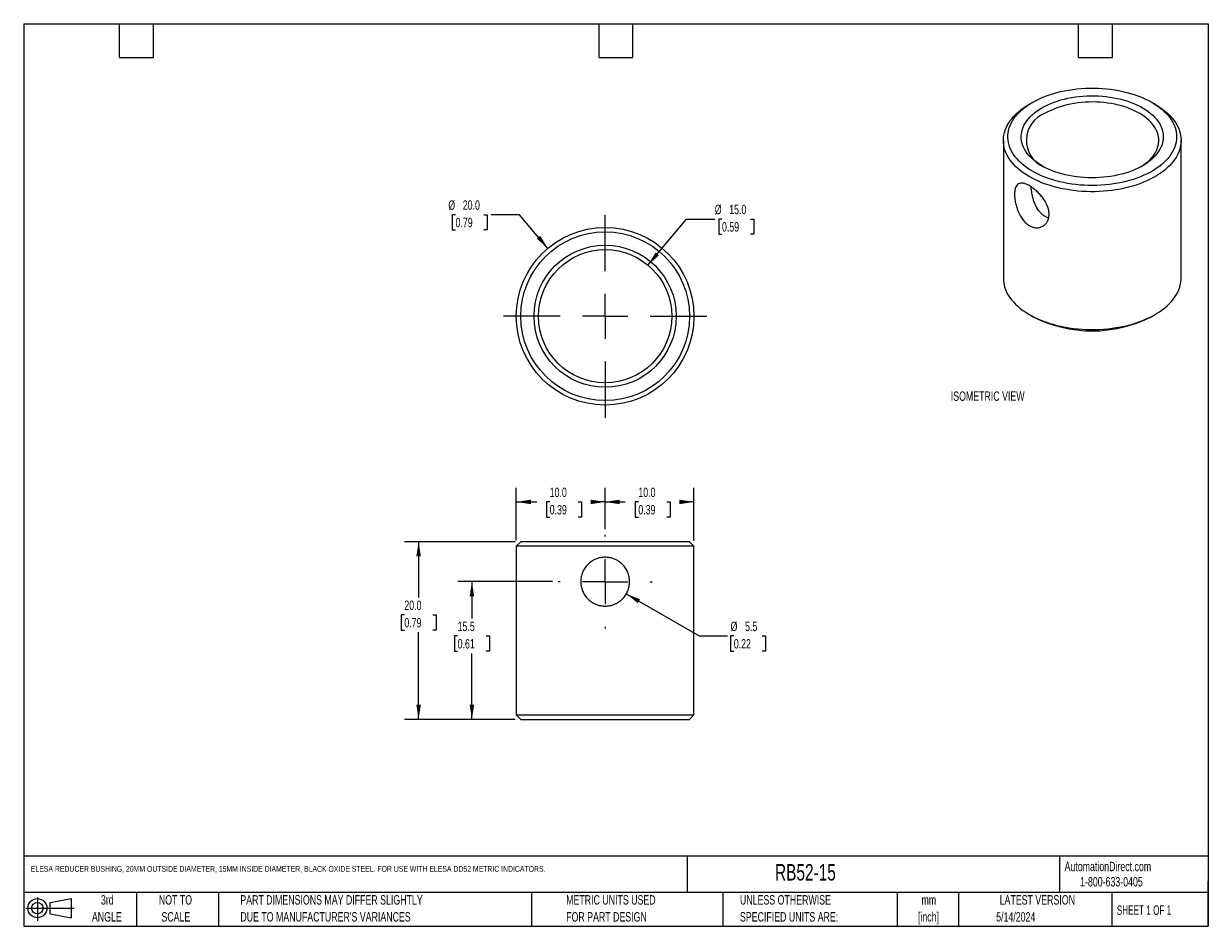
# Model space of a CAD drawing. Header units: millimetres. Extents: x 6 to 273, y 6 to 210.
import ezdxf

# ---------------------------------------------------------------- set-up
doc = ezdxf.new("R2010")
doc.units = ezdxf.units.MM
doc.linetypes.add('CENTERX2', pattern=[20.32, 12.7, -2.54, 2.54, -2.54])
doc.layers.add('CENTER', color=40, linetype='CENTERX2')
doc.layers.add('DIMENSIONS', color=140, linetype='Continuous', lineweight=25)
doc.layers.add('TEXT', color=140, linetype='Continuous', lineweight=25)
doc.styles.add('SLDTEXTSTYLE0', font='TXT', dxfattribs={"width": 0.7})
doc.styles.add('SLDTEXTSTYLE1', font='TXT', dxfattribs={"width": 0.65})
doc.dimstyles.new('SLDDIMSTYLE0', dxfattribs={"dimtxt": 2.158008, "dimasz": 3.302, "dimexe": 0, "dimexo": 0.0625, "dimgap": 0.539502, "dimtad": 0, "dimtih": 1, "dimtoh": 1, "dimlfac": 0.5, "dimrnd": 1e-09, "dimzin": 4, "dimdsep": 46, "dimtxsty": 'SLDTEXTSTYLE0', "dimsah": 1, "dimcen": 0.09, "dimadec": 0, "dimazin": 1, "dimtfac": 1, "dimtofl": 0, "dimtmove": 0, "dimatfit": 3, "dimfxl": 0, "dimfrac": 2, "dimtolj": 1, "dimtzin": 12, "dimarcsym": 0})
doc.dimstyles.new('SLDDIMSTYLE1', dxfattribs={"dimtxt": 2.158008, "dimasz": 3.302, "dimexe": 0, "dimexo": 0.0625, "dimgap": 0.539502, "dimtad": 0, "dimtih": 1, "dimtoh": 1, "dimlfac": 0.5, "dimrnd": 1e-09, "dimzin": 12, "dimdsep": 46, "dimtxsty": 'SLDTEXTSTYLE0', "dimsah": 1, "dimcen": 0, "dimadec": 0, "dimazin": 3, "dimtfac": 1, "dimtofl": 0, "dimtmove": 0, "dimatfit": 3, "dimfxl": 0, "dimfrac": 2, "dimtolj": 1, "dimtzin": 12, "dimarcsym": 0})
doc.dimstyles.new('SLDDIMSTYLE2', dxfattribs={"dimtxt": 2.158008, "dimasz": 3.302, "dimexe": 0, "dimexo": 0.0625, "dimgap": 0.539502, "dimtad": 0, "dimtih": 1, "dimtoh": 1, "dimlfac": 0.5, "dimrnd": 1e-09, "dimzin": 12, "dimdsep": 46, "dimtxsty": 'SLDTEXTSTYLE0', "dimsah": 1, "dimcen": 0.09, "dimadec": 0, "dimazin": 3, "dimtfac": 1, "dimtofl": 0, "dimtmove": 0, "dimatfit": 3, "dimfxl": 0, "dimfrac": 2, "dimtolj": 1, "dimtzin": 12, "dimarcsym": 0})
doc.dimstyles.new('SLDDIMSTYLE3', dxfattribs={"dimtxt": 2.158008, "dimasz": 3.302, "dimexe": 0, "dimexo": 0.0625, "dimgap": 0.539502, "dimtad": 0, "dimtih": 1, "dimtoh": 1, "dimlfac": 0.5, "dimrnd": 1e-09, "dimzin": 4, "dimdsep": 46, "dimtxsty": 'SLDTEXTSTYLE0', "dimsah": 1, "dimcen": 0, "dimadec": 0, "dimazin": 1, "dimtfac": 1, "dimtofl": 0, "dimtmove": 0, "dimatfit": 3, "dimfxl": 0, "dimfrac": 2, "dimtolj": 1, "dimtzin": 12, "dimarcsym": 0})

# ---------------------------------------------------------------- blocks, each defined once
blk = doc.blocks.new('Block11')
at = {"color": 7, "linetype": 'Continuous', "lineweight": 18}
for p, q in [((0, 2.88), (10.87, 2.88)), ((2.59, 5.31), (2.59, 0)), ((5.48, 4.17), (10.18, 5.03)), ((5.48, 1.6), (5.48, 4.17)), ((10.18, 5.03), (10.18, 0.73)), ((5.48, 1.6), (10.18, 0.73))]:
    blk.add_line(p, q, dxfattribs=at)
for radius in [2.15, 1.29]:
    blk.add_circle((2.59, 2.88), radius, dxfattribs=at)
blk = doc.blocks.new('Block12')
at = {"color": 7, "linetype": 'Continuous'}
blk.add_blockref('Block11', (0, 0), dxfattribs=at)
blk = doc.blocks.new('_D')
at = {"layer": 'DIMENSIONS'}
for p, q in [((137.26, 95.79), (137.26, 105.06)), ((157.26, 93.21), (157.26, 105.06)), ((137.26, 101.89), (141.8, 101.89)), ((144.73, 101.89), (144, 101.89)), ((144, 101.89), (144, 98.46)), ((151.14, 101.89), (151.86, 101.89)), ((151.86, 101.89), (151.86, 98.46)), ((157.26, 101.89), (154.06, 101.89)), ((144, 98.46), (144.73, 98.46)), ((151.86, 98.46), (151.14, 98.46))]:
    blk.add_line(p, q, dxfattribs=at)
for points in [[(137.26, 101.89), (140.56, 101.38), (140.56, 102.4)], [(157.26, 101.89), (153.96, 102.4), (153.96, 101.38)]]:
    blk.add_solid(points, dxfattribs=at)
at = {"layer": 'DIMENSIONS', "char_height": 2.117, "attachment_point": 1, "style": 'SLDTEXTSTYLE0'}
for s, insert in [('10.0', (144.73, 105.1)), ('0.39', (144.73, 101.19))]:
    blk.add_mtext(s, dxfattribs=dict(at, insert=insert))
blk = doc.blocks.new('_D_1')
at = {"layer": 'DIMENSIONS'}
for p, q in [((117.26, 93.21), (117.26, 105.06)), ((137.26, 95.79), (137.26, 105.06)), ((117.26, 101.89), (121.85, 101.89)), ((124.77, 101.89), (124.05, 101.89)), ((124.05, 101.89), (124.05, 98.46)), ((131.19, 101.89), (131.91, 101.89)), ((131.91, 101.89), (131.91, 98.46)), ((137.26, 101.89), (134.11, 101.89)), ((124.05, 98.46), (124.77, 98.46)), ((131.91, 98.46), (131.19, 98.46))]:
    blk.add_line(p, q, dxfattribs=at)
for points in [[(117.26, 101.89), (120.56, 101.38), (120.56, 102.4)], [(137.26, 101.89), (133.96, 102.4), (133.96, 101.38)]]:
    blk.add_solid(points, dxfattribs=at)
at = {"layer": 'DIMENSIONS', "char_height": 2.117, "attachment_point": 1, "style": 'SLDTEXTSTYLE0'}
for s, insert in [('10.0', (124.77, 105.1)), ('0.39', (124.77, 101.19))]:
    blk.add_mtext(s, dxfattribs=dict(at, insert=insert))
blk = doc.blocks.new('_D_2')
at = {"layer": 'DIMENSIONS'}
for p, q in [((142.02, 81.19), (158.42, 71.72)), ((158.42, 71.72), (164.77, 71.72)), ((166.22, 71.72), (165.5, 71.72)), ((165.5, 71.72), (165.5, 68.29)), ((172.63, 71.72), (173.36, 71.72)), ((173.36, 71.72), (173.36, 68.29)), ((165.5, 68.29), (166.22, 68.29)), ((173.36, 68.29), (172.63, 68.29))]:
    blk.add_line(p, q, dxfattribs=at)
blk.add_solid([(142.02, 81.19), (144.63, 79.09), (145.13, 79.97)], dxfattribs=at)
at = {"layer": 'DIMENSIONS', "char_height": 2.117, "attachment_point": 1, "style": 'SLDTEXTSTYLE0'}
for s, insert in [('%%c', (165.49, 74.93)), ('5.5', (168.75, 74.93)), ('0.22', (166.22, 71.01))]:
    blk.add_mtext(s, dxfattribs=dict(at, insert=insert))
blk = doc.blocks.new('_D_3')
at = {"layer": 'DIMENSIONS'}
for p, q in [((125.41, 83.94), (104.08, 83.94)), ((107.26, 83.94), (107.26, 75.63)), ((104.05, 71.72), (103.33, 71.72)), ((103.33, 71.72), (103.33, 68.29)), ((110.46, 71.72), (111.19, 71.72)), ((111.19, 71.72), (111.19, 68.29)), ((103.33, 68.29), (104.05, 68.29)), ((107.26, 52.94), (107.26, 67.8)), ((111.19, 68.29), (110.46, 68.29)), ((116.99, 52.94), (104.08, 52.94))]:
    blk.add_line(p, q, dxfattribs=at)
for points in [[(107.26, 83.94), (106.75, 80.63), (107.77, 80.63)], [(107.26, 52.94), (107.77, 56.24), (106.75, 56.24)]]:
    blk.add_solid(points, dxfattribs=at)
at = {"layer": 'DIMENSIONS', "char_height": 2.117, "attachment_point": 1, "style": 'SLDTEXTSTYLE0'}
for s, insert in [('15.5', (104.05, 74.93)), ('0.61', (104.05, 71.01))]:
    blk.add_mtext(s, dxfattribs=dict(at, insert=insert))
blk = doc.blocks.new('_D_4')
at = {"layer": 'DIMENSIONS'}
for p, q in [((116.99, 92.94), (92.08, 92.94)), ((95.26, 92.94), (95.26, 80.38)), ((92.05, 76.46), (91.33, 76.46)), ((91.33, 76.46), (91.33, 73.03)), ((98.46, 76.46), (99.19, 76.46)), ((99.19, 76.46), (99.19, 73.03)), ((91.33, 73.03), (92.05, 73.03)), ((95.26, 52.94), (95.26, 72.55)), ((99.19, 73.03), (98.46, 73.03)), ((116.99, 52.94), (92.08, 52.94))]:
    blk.add_line(p, q, dxfattribs=at)
for points in [[(95.26, 92.94), (94.75, 89.63), (95.77, 89.63)], [(95.26, 52.94), (95.77, 56.24), (94.75, 56.24)]]:
    blk.add_solid(points, dxfattribs=at)
at = {"layer": 'DIMENSIONS', "char_height": 2.117, "attachment_point": 1, "style": 'SLDTEXTSTYLE0'}
for s, insert in [('20.0', (92.05, 79.68)), ('0.79', (92.05, 75.76))]:
    blk.add_mtext(s, dxfattribs=dict(at, insert=insert))
blk = doc.blocks.new('SW_CENTERMARKSYMBOL_0')
at = {"layer": 'CENTER', "color": 0}
for p, q in [((0, 10.16), (0, 10.58)), ((0, 0), (0, 5.08)), ((-10.16, 0), (-10.58, 0)), ((0, 0), (-5.08, 0)), ((0, 0), (0, -5.08)), ((0, 0), (5.08, 0)), ((10.16, 0), (10.58, 0)), ((0, -10.16), (0, -10.58))]:
    blk.add_line(p, q, dxfattribs=at)
blk = doc.blocks.new('_D_5')
at = {"layer": 'DIMENSIONS'}
for p, q in [((103.57, 166.55), (102.84, 166.55)), ((102.84, 166.55), (102.84, 163.12)), ((109.98, 166.55), (110.7, 166.55)), ((110.7, 166.55), (110.7, 163.12)), ((117.96, 166.55), (111.61, 166.55)), ((124.36, 158.97), (117.96, 166.55)), ((102.84, 163.12), (103.57, 163.12)), ((110.7, 163.12), (109.98, 163.12))]:
    blk.add_line(p, q, dxfattribs=at)
blk.add_solid([(124.36, 158.97), (122.62, 161.82), (121.84, 161.17)], dxfattribs=at)
at = {"layer": 'DIMENSIONS', "char_height": 2.117, "attachment_point": 1, "style": 'SLDTEXTSTYLE0'}
for s, insert in [('%%c', (101.94, 169.77)), ('20.0', (105.2, 169.77)), ('0.79', (103.57, 165.85))]:
    blk.add_mtext(s, dxfattribs=dict(at, insert=insert))
blk = doc.blocks.new('_D_6')
at = {"layer": 'DIMENSIONS'}
for p, q in [((146.88, 155.19), (155.58, 165.58)), ((155.58, 165.58), (161.93, 165.58)), ((163.56, 165.58), (162.84, 165.58)), ((162.84, 165.58), (162.84, 162.15)), ((169.98, 165.58), (170.7, 165.58)), ((170.7, 165.58), (170.7, 162.15)), ((162.84, 162.15), (163.56, 162.15)), ((170.7, 162.15), (169.98, 162.15))]:
    blk.add_line(p, q, dxfattribs=at)
blk.add_solid([(146.88, 155.19), (149.39, 157.4), (148.61, 158.05)], dxfattribs=at)
at = {"layer": 'DIMENSIONS', "char_height": 2.117, "attachment_point": 1, "style": 'SLDTEXTSTYLE0'}
for s, insert in [('%%c', (161.93, 168.79)), ('15.0', (165.19, 168.79)), ('0.59', (163.56, 164.88))]:
    blk.add_mtext(s, dxfattribs=dict(at, insert=insert))
blk = doc.blocks.new('SW_CENTERMARKSYMBOL_1')
at = {"layer": 'CENTER', "color": 0}
for p, q in [((0, 10.16), (0, 25.08)), ((0, 0), (0, 5.08)), ((-10.16, 0), (-25.08, 0)), ((0, 0), (-5.08, 0)), ((0, 0), (0, -5.08)), ((0, 0), (5.08, 0)), ((10.16, 0), (25.08, 0)), ((0, -10.16), (0, -25.08))]:
    blk.add_line(p, q, dxfattribs=at)

msp = doc.modelspace()

# ---------------------------------------------------------------- linework, layer by layer
for p, q in [((233.477, 191.84), (232.769, 191.432)), ((261.058, 191.432), (260.351, 191.84)), ((226.914, 183.269), (226.914, 152.24)), ((266.914, 152.24), (266.914, 183.269)), ((232.769, 144.077), (233.477, 143.669)), ((260.351, 143.669), (261.058, 144.077)), ((118.257, 92.936), (117.257, 91.936)), ((117.257, 91.936), (117.257, 53.936)), ((157.257, 91.936), (117.257, 91.936)), ((156.257, 92.936), (118.257, 92.936)), ((157.257, 91.936), (156.257, 92.936)), ((157.257, 53.936), (157.257, 91.936)), ((117.257, 53.936), (118.257, 52.936)), ((117.257, 53.936), (157.257, 53.936)), ((156.257, 52.936), (157.257, 53.936)), ((118.257, 52.936), (156.257, 52.936))]:
    msp.add_line(p, q)
at = {"flags": 128}
for points in [[(233.479, 191.841), (234.171, 192.221), (234.895, 192.58), (235.649, 192.918), (236.433, 193.234), (237.242, 193.526), (238.076, 193.795), (238.932, 194.039), (239.809, 194.258), (240.703, 194.451), (241.613, 194.618), (242.536, 194.759), (243.471, 194.872), (244.414, 194.958), (245.364, 195.017), (246.317, 195.048), (247.272, 195.052), (248.226, 195.028), (249.177, 194.976), (250.122, 194.896), (251.058, 194.79), (251.985, 194.656), (252.899, 194.495), (253.797, 194.309), (254.678, 194.096), (255.54, 193.858), (256.379, 193.596), (257.195, 193.309), (257.985, 192.999), (258.747, 192.667), (259.479, 192.313), (260.179, 191.938), (260.846, 191.543), (261.477, 191.13), (262.072, 190.699), (262.628, 190.25), (263.145, 189.787), (263.621, 189.309), (264.054, 188.818), (264.445, 188.315), (264.791, 187.801), (265.091, 187.278), (265.346, 186.746), (265.554, 186.208), (265.716, 185.665), (265.829, 185.118), (265.895, 184.568), (265.913, 184.016), (265.883, 183.465), (265.805, 182.916), (265.68, 182.369), (265.507, 181.827), (265.287, 181.291), (265.02, 180.761), (264.708, 180.24), (264.351, 179.729), (263.95, 179.229), (263.506, 178.741), (263.02, 178.266), (262.493, 177.807), (261.927, 177.363), (261.323, 176.936), (260.682, 176.527), (260.007, 176.137), (259.299, 175.767), (258.559, 175.419), (257.79, 175.092), (256.993, 174.788), (256.172, 174.507), (255.326, 174.251), (254.46, 174.019), (253.574, 173.813), (252.671, 173.633), (251.754, 173.479), (250.825, 173.352), (249.886, 173.252), (248.939, 173.179), (247.988, 173.134), (247.033, 173.117), (246.078, 173.127), (245.126, 173.166), (244.178, 173.231), (243.236, 173.324), (242.304, 173.444), (241.384, 173.592), (240.478, 173.765), (239.588, 173.965), (238.716, 174.19), (237.865, 174.441), (237.037, 174.715), (236.234, 175.013), (235.458, 175.335), (234.711, 175.678), (233.995, 176.043), (233.311, 176.427), (232.662, 176.832), (232.048, 177.254), (231.473, 177.694), (230.936, 178.15), (230.439, 178.621), (229.985, 179.106), (229.573, 179.603), (229.204, 180.112), (228.881, 180.63), (228.603, 181.158), (228.371, 181.693), (228.187, 182.233), (228.049, 182.779), (227.959, 183.328), (227.917, 183.879), (227.923, 184.43), (227.977, 184.98), (228.079, 185.528), (228.228, 186.073), (228.425, 186.612), (228.668, 187.145), (228.958, 187.671), (229.292, 188.187), (229.672, 188.693), (230.094, 189.187), (230.56, 189.669), (231.066, 190.136), (231.613, 190.588), (232.198, 191.024), (232.821, 191.442), (233.479, 191.841)], [(235.6, 190.617), (236.235, 190.963), (236.901, 191.29), (237.598, 191.595), (238.322, 191.877), (239.072, 192.136), (239.845, 192.372), (240.64, 192.582), (241.453, 192.767), (242.282, 192.926), (243.126, 193.059), (243.98, 193.165), (244.843, 193.244), (245.713, 193.296), (246.586, 193.32), (247.46, 193.317), (248.332, 193.286), (249.201, 193.227), (250.062, 193.141), (250.914, 193.029), (251.754, 192.889), (252.58, 192.723), (253.388, 192.532), (254.178, 192.315), (254.945, 192.074), (255.689, 191.809), (256.407, 191.521), (257.096, 191.21), (257.755, 190.879), (258.381, 190.527), (258.973, 190.156), (259.529, 189.766), (260.048, 189.36), (260.527, 188.938), (260.966, 188.502), (261.363, 188.052), (261.717, 187.591), (262.026, 187.119), (262.291, 186.638), (262.509, 186.149), (262.681, 185.655), (262.806, 185.155), (262.884, 184.653), (262.913, 184.148), (262.895, 183.644), (262.83, 183.141), (262.717, 182.64), (262.557, 182.144), (262.35, 181.654), (262.097, 181.171), (261.798, 180.697), (261.455, 180.233), (261.069, 179.78), (260.641, 179.34), (260.172, 178.914), (259.663, 178.504), (259.116, 178.111), (258.532, 177.735), (257.914, 177.378), (257.263, 177.041), (256.582, 176.726), (255.871, 176.432), (255.134, 176.161), (254.372, 175.913), (253.588, 175.691), (252.783, 175.493), (251.962, 175.32), (251.125, 175.174), (250.276, 175.055), (249.417, 174.962), (248.55, 174.897), (247.678, 174.859), (246.805, 174.849), (245.931, 174.866), (245.06, 174.911), (244.195, 174.983), (243.338, 175.082), (242.492, 175.208), (241.659, 175.361), (240.841, 175.54), (240.042, 175.744), (239.263, 175.973), (238.507, 176.226), (237.776, 176.503), (237.073, 176.802), (236.399, 177.124), (235.756, 177.465), (235.146, 177.827), (234.572, 178.207), (234.034, 178.605), (233.535, 179.019), (233.076, 179.449), (232.658, 179.892), (232.282, 180.348), (231.951, 180.814), (231.663, 181.291), (231.422, 181.776), (231.227, 182.268), (231.078, 182.765), (230.977, 183.266), (230.923, 183.77), (230.917, 184.275), (230.959, 184.779), (231.048, 185.28), (231.185, 185.779), (231.369, 186.272), (231.599, 186.759), (231.875, 187.238), (232.195, 187.707), (232.56, 188.166), (232.967, 188.612), (233.416, 189.045), (233.906, 189.463), (234.434, 189.865), (234.999, 190.25), (235.6, 190.617)], [(261.058, 191.432), (261.563, 191.129), (262.209, 190.708), (262.818, 190.269), (263.389, 189.814), (263.922, 189.343), (264.414, 188.858), (264.865, 188.36), (265.273, 187.849), (265.637, 187.328), (265.957, 186.796), (266.232, 186.257), (266.461, 185.71), (266.644, 185.158), (266.78, 184.601), (266.869, 184.041), (266.91, 183.48), (266.905, 182.917), (266.851, 182.356), (266.751, 181.797), (266.603, 181.241), (266.408, 180.69), (266.168, 180.145), (265.882, 179.607), (265.55, 179.079), (265.175, 178.56), (264.756, 178.052), (264.295, 177.557), (263.793, 177.075), (263.25, 176.608), (262.669, 176.157), (262.05, 175.722), (261.396, 175.306), (260.707, 174.908), (259.986, 174.531), (259.233, 174.173), (258.452, 173.838), (257.643, 173.525), (256.808, 173.235), (255.95, 172.969), (255.071, 172.727), (254.172, 172.51), (253.256, 172.319), (252.325, 172.154), (251.381, 172.015), (250.427, 171.902), (249.464, 171.817), (248.495, 171.759), (247.523, 171.728), (246.548, 171.725), (245.575, 171.749), (244.605, 171.8), (243.641, 171.879), (242.684, 171.984), (241.737, 172.116), (240.803, 172.275), (239.883, 172.46), (238.98, 172.67), (238.095, 172.906), (237.232, 173.166), (236.391, 173.45), (235.576, 173.758), (234.787, 174.088), (234.027, 174.439), (233.298, 174.812), (232.6, 175.205), (231.937, 175.617), (231.31, 176.047), (230.719, 176.494), (230.167, 176.957), (229.654, 177.435), (229.183, 177.927), (228.753, 178.432), (228.367, 178.948), (228.025, 179.474), (227.727, 180.01), (227.475, 180.553), (227.269, 181.103), (227.11, 181.657), (226.997, 182.216), (226.932, 182.777), (226.914, 183.339), (226.944, 183.901), (227.021, 184.462), (227.145, 185.019), (227.316, 185.573), (227.534, 186.121), (227.797, 186.662), (228.106, 187.196), (228.46, 187.72), (228.857, 188.233), (229.297, 188.735), (229.779, 189.223), (230.301, 189.698), (230.863, 190.157), (231.463, 190.6), (232.1, 191.026), (232.772, 191.433), (232.772, 191.433)], [(257.864, 177.351), (258.382, 177.687), (258.91, 178.071), (259.401, 178.471), (259.851, 178.886), (260.26, 179.316), (260.626, 179.758), (260.948, 180.211), (261.225, 180.675), (261.456, 181.146), (261.641, 181.624), (261.778, 182.108), (261.868, 182.595), (261.91, 183.085), (261.904, 183.575), (261.85, 184.064), (261.748, 184.551), (261.599, 185.033), (261.403, 185.51), (261.16, 185.98), (260.871, 186.441), (260.538, 186.891), (260.161, 187.33), (259.742, 187.757), (259.282, 188.168), (258.782, 188.564), (258.244, 188.944), (257.669, 189.305), (257.061, 189.646), (256.419, 189.967), (255.748, 190.267), (255.048, 190.544), (254.322, 190.798), (253.572, 191.028), (252.801, 191.233), (252.011, 191.413), (251.205, 191.566), (250.384, 191.693), (249.553, 191.793), (248.714, 191.865), (247.868, 191.911), (247.02, 191.928), (246.171, 191.917), (245.325, 191.879), (244.483, 191.814), (243.65, 191.721), (242.827, 191.6), (242.017, 191.454), (241.223, 191.281), (240.447, 191.082), (239.691, 190.858), (238.959, 190.61), (238.252, 190.339), (237.573, 190.044), (236.924, 189.728), (236.307, 189.392)], [(226.914, 152.24), (226.932, 151.748), (226.997, 151.187), (227.11, 150.629), (227.269, 150.074), (227.475, 149.524), (227.727, 148.981), (228.025, 148.446), (228.367, 147.919), (228.753, 147.403), (229.183, 146.899), (229.654, 146.407), (230.167, 145.928), (230.719, 145.465), (231.31, 145.018), (231.937, 144.588), (232.6, 144.176), (233.298, 143.783), (234.027, 143.411), (234.787, 143.059), (235.576, 142.729), (236.391, 142.422), (237.232, 142.138), (238.095, 141.877), (238.98, 141.642), (239.883, 141.431), (240.803, 141.247), (241.737, 141.088), (242.684, 140.956), (243.641, 140.85), (244.605, 140.772), (245.575, 140.72), (246.548, 140.696), (247.523, 140.7), (248.495, 140.731), (249.464, 140.789), (250.427, 140.874), (251.381, 140.986), (252.325, 141.125), (253.256, 141.29), (254.172, 141.482), (255.071, 141.698), (255.95, 141.94), (256.808, 142.206), (257.643, 142.496), (258.452, 142.809), (259.233, 143.145), (259.986, 143.502), (260.707, 143.88), (261.396, 144.277), (262.05, 144.694), (262.669, 145.128), (263.25, 145.579), (263.793, 146.047), (264.295, 146.528), (264.756, 147.024), (265.175, 147.531), (265.55, 148.05), (265.882, 148.579), (266.168, 149.116), (266.408, 149.661), (266.603, 150.212), (266.751, 150.768), (266.851, 151.327), (266.905, 151.889), (266.914, 152.24)]]:
    msp.add_lwpolyline(points, dxfattribs=at)
for radius in [20, 19, 16, 15]:
    msp.add_circle((137.257, 143.688), radius)
for centre, radius, start, end in [((238.579, 183.302), 6.5, 110.45797, 246.26991), ((246.914, 169.569), 29.178, 242.5793, 297.4207)]:
    msp.add_arc(centre, radius, start, end)
for points, knots in [([(235.79, 170.319), (236.006, 170.027), (236.203, 169.728), (236.551, 169.117), (236.704, 168.801), (236.95, 168.177), (237.045, 167.865), (237.174, 167.242), (237.206, 166.935), (237.206, 166.348), (237.173, 166.062), (237.045, 165.523), (236.95, 165.273), (236.704, 164.815), (236.551, 164.605), (236.203, 164.243), (236.008, 164.09), (235.579, 163.842), (235.344, 163.748), (234.859, 163.628), (234.605, 163.601), (234.081, 163.618), (233.818, 163.662), (233.292, 163.819), (233.026, 163.934), (232.515, 164.23), (232.269, 164.409), (231.794, 164.829), (231.567, 165.071), (230.94, 165.856), (230.578, 166.48), (230.149, 167.468), (230.022, 167.811), (229.806, 168.501), (229.716, 168.845), (229.572, 169.53), (229.518, 169.872), (229.446, 170.522), (229.428, 170.834), (229.428, 171.428), (229.446, 171.704), (229.517, 172.206), (229.572, 172.435), (229.716, 172.837), (229.805, 173.008), (230.02, 173.293), (230.148, 173.408), (230.434, 173.574), (230.594, 173.626), (230.951, 173.672), (231.148, 173.664), (231.566, 173.59), (231.791, 173.523), (232.268, 173.333), (232.514, 173.212), (233.024, 172.918), (233.29, 172.743), (233.817, 172.354), (234.08, 172.141), (234.6, 171.672), (234.857, 171.418), (235.342, 170.889), (235.573, 170.611), (235.79, 170.319)], [0, 0, 0, 0, 0.03125, 0.03125, 0.0625, 0.0625, 0.09375, 0.09375, 0.125, 0.125, 0.15625, 0.15625, 0.1875, 0.1875, 0.21875, 0.21875, 0.25, 0.25, 0.28125, 0.28125, 0.3125, 0.3125, 0.34375, 0.34375, 0.375, 0.375, 0.40625, 0.40625, 0.4375, 0.4375, 0.5, 0.5, 0.53125, 0.53125, 0.5625, 0.5625, 0.59375, 0.59375, 0.625, 0.625, 0.65625, 0.65625, 0.6875, 0.6875, 0.71875, 0.71875, 0.75, 0.75, 0.78125, 0.78125, 0.8125, 0.8125, 0.84375, 0.84375, 0.875, 0.875, 0.90625, 0.90625, 0.9375, 0.9375, 0.96875, 0.96875, 1, 1, 1, 1]), ([(237.095, 165.788), (236.882, 165.861), (236.442, 166.014), (235.811, 166.434), (235.212, 166.996), (234.681, 167.695), (234.229, 168.487), (233.865, 169.339), (233.587, 170.202), (233.382, 171.064), (233.247, 171.896), (233.179, 172.488), (233.174, 172.773), (233.173, 172.812)], [0, 0, 0, 0, 0.0934363, 0.1937075, 0.2939937, 0.3977657, 0.5015704, 0.6012654, 0.7009599, 0.7951519, 0.8893186, 0.9847865, 1, 1, 1, 1]), ([(141.144, 87.827), (141.4, 87.572), (141.627, 87.295), (142.026, 86.699), (142.199, 86.377), (142.474, 85.714), (142.579, 85.37), (142.722, 84.658), (142.757, 84.295), (142.757, 83.576), (142.721, 83.212), (142.579, 82.501), (142.474, 82.158), (142.199, 81.496), (142.027, 81.174), (141.628, 80.578), (141.402, 80.303), (140.895, 79.795), (140.614, 79.564), (140.02, 79.167), (139.703, 78.996), (139.033, 78.718), (138.689, 78.613), (137.983, 78.472), (137.617, 78.436), (136.894, 78.436), (136.536, 78.471), (135.827, 78.613), (135.477, 78.72), (134.484, 79.132), (133.874, 79.541), (133.117, 80.298), (132.887, 80.578), (132.486, 81.175), (132.317, 81.491), (132.041, 82.155), (131.934, 82.506), (131.793, 83.212), (131.757, 83.57), (131.757, 84.299), (131.793, 84.66), (131.934, 85.364), (132.04, 85.713), (132.317, 86.38), (132.486, 86.695), (132.883, 87.289), (133.114, 87.571), (133.62, 88.077), (133.895, 88.304), (134.493, 88.704), (134.813, 88.876), (135.475, 89.152), (135.822, 89.258), (136.535, 89.4), (136.893, 89.436), (137.614, 89.436), (137.98, 89.4), (138.688, 89.259), (139.031, 89.155), (139.697, 88.878), (140.018, 88.706), (140.612, 88.309), (140.888, 88.083), (141.144, 87.827)], [0, 0, 0, 0, 0.03125, 0.03125, 0.0625, 0.0625, 0.09375, 0.09375, 0.125, 0.125, 0.15625, 0.15625, 0.1875, 0.1875, 0.21875, 0.21875, 0.25, 0.25, 0.28125, 0.28125, 0.3125, 0.3125, 0.34375, 0.34375, 0.375, 0.375, 0.40625, 0.40625, 0.4375, 0.4375, 0.5, 0.5, 0.53125, 0.53125, 0.5625, 0.5625, 0.59375, 0.59375, 0.625, 0.625, 0.65625, 0.65625, 0.6875, 0.6875, 0.71875, 0.71875, 0.75, 0.75, 0.78125, 0.78125, 0.8125, 0.8125, 0.84375, 0.84375, 0.875, 0.875, 0.90625, 0.90625, 0.9375, 0.9375, 0.96875, 0.96875, 1, 1, 1, 1])]:
    msp.add_open_spline(points, degree=3, knots=knots)
at = {"layer": 'TEXT'}
for p, q in [((6.35, 209.55), (273.05, 209.55)), ((6.35, 209.55), (6.35, 6.35)), ((27.94, 201.93), (27.94, 209.55)), ((35.56, 201.93), (35.56, 209.55)), ((135.89, 201.93), (135.89, 209.55)), ((143.51, 201.93), (143.51, 209.55)), ((243.84, 201.93), (243.84, 209.55)), ((251.46, 201.93), (251.46, 209.55)), ((273.05, 209.55), (273.05, 6.35)), ((27.94, 201.93), (35.56, 201.93)), ((135.89, 201.93), (143.51, 201.93)), ((243.84, 201.93), (251.46, 201.93)), ((273.05, 22.126), (6.35, 22.126)), ((155.759, 22.126), (155.759, 13.97)), ((239.575, 22.126), (239.575, 13.97)), ((273.05, 6.35), (273.05, 16.51)), ((273.05, 13.97), (6.35, 13.97)), ((31.75, 13.97), (31.75, 6.35)), ((50.212, 13.97), (50.212, 6.35)), ((120.646, 13.97), (120.646, 6.35)), ((163.78, 13.97), (163.78, 6.35)), ((203.024, 13.97), (203.024, 6.35)), ((216.812, 13.97), (216.812, 6.35)), ((251.349, 13.97), (251.349, 6.35)), ((6.35, 6.35), (273.05, 6.35))]:
    msp.add_line(p, q, dxfattribs=at)

# ---------------------------------------------------------------- block references
at = {"layer": 'CENTER'}
for name, p in [('SW_CENTERMARKSYMBOL_1', (137.257, 143.688)), ('SW_CENTERMARKSYMBOL_0', (137.257, 83.936))]:
    msp.add_blockref(name, p, dxfattribs=at)
at = {"layer": 'TEXT'}
msp.add_blockref('Block12', (6.838, 7.554), dxfattribs=at)

# ---------------------------------------------------------------- texts
at = {"color": 179, "linetype": 'Continuous', "lineweight": 18, "char_height": 2.11667, "attachment_point": 1, "style": 'SLDTEXTSTYLE0'}
for s, insert in [('AutomationDirect.com', (240.695, 20.877)), ('1-800-633-0405', (244.192, 17.437))]:
    msp.add_mtext(s, dxfattribs=dict(at, insert=insert))
at = {"layer": 'DIMENSIONS', "insert": (215.066, 126.766), "char_height": 2.11667, "attachment_point": 1, "style": 'SLDTEXTSTYLE0'}
msp.add_mtext('ISOMETRIC VIEW', dxfattribs=at)
at = {"layer": 'TEXT'}
for s, insert, char_height, attachment_point, style in [('ELESA REDUCER BUSHING, 20MM OUTSIDE DIAMETER, 15MM INSIDE DIAMETER, BLACK OXIDE STEEL. FOR USE WITH ELESA DD52 METRIC INDICATORS.', (7.966, 19.945), 1.322917, 1, 'SLDTEXTSTYLE0'), ('RB52-15', (175.502, 20.364), 3.7042, 1, 'SLDTEXTSTYLE0'), ('3rd', (25.162, 13.364), 2.1167, 2, 'SLDTEXTSTYLE0'), ('NOT TO', (40.516, 13.364), 2.1167, 2, 'SLDTEXTSTYLE0'), ('PART DIMENSIONS MAY DIFFER SLIGHTLY', (55.119, 13.364), 2.11667, 1, 'SLDTEXTSTYLE0'), ('METRIC UNITS USED', (128.478, 13.364), 2.11667, 1, 'SLDTEXTSTYLE0'), ('UNLESS OTHERWISE', (167.608, 13.364), 2.11667, 1, 'SLDTEXTSTYLE0'), ('LATEST VERSION', (234.552, 13.364), 2.11667, 2, 'SLDTEXTSTYLE0'), ('mm', (210.13, 13.361), 2.1167, 2, 'SLDTEXTSTYLE0'), ('SHEET 1 OF 1', (252.441, 11.051), 2.11667, 1, 'SLDTEXTSTYLE1'), ('ANGLE', (25.065, 9.542), 2.1167, 2, 'SLDTEXTSTYLE0'), ('SCALE', (40.612, 9.542), 2.1167, 2, 'SLDTEXTSTYLE0'), ("DUE TO MANUFACTURER'S VARIANCES", (55.119, 9.542), 2.11667, 1, 'SLDTEXTSTYLE0'), ('FOR PART DESIGN', (128.478, 9.542), 2.11667, 1, 'SLDTEXTSTYLE0'), ('SPECIFIED UNITS ARE:', (167.608, 9.542), 2.11667, 1, 'SLDTEXTSTYLE0'), ('[inch]', (210.047, 9.539), 2.1167, 2, 'SLDTEXTSTYLE0'), ('5/14/2024', (229.701, 9.528), 2.1167, 2, 'SLDTEXTSTYLE0')]:
    msp.add_mtext(s, dxfattribs=dict(at, insert=insert, char_height=char_height, attachment_point=attachment_point, style=style))

# ---------------------------------------------------------------- dimensions: what is measured, and where the dimension line sits
at = {"layer": 'DIMENSIONS'}
for p1, p2, dimstyle, picture, middle in [((150.156, 128.404), (124.358, 158.972), 'SLDDIMSTYLE3', '_D_5', (106.773, 166.554)), ((127.63, 132.185), (146.885, 155.19), 'SLDDIMSTYLE3', '_D_6', (166.769, 165.583)), ((132.494, 86.686), (142.02, 81.186), 'SLDDIMSTYLE1', '_D_2', (169.429, 71.716))]:
    dim = msp.add_diameter_dim_2p(p1=p1, p2=p2, dimstyle=dimstyle, dxfattribs=at)
    dim.commit()
    dim.dimension.update_dxf_attribs({"geometry": picture, "text_midpoint": middle, "dimtype": 163})
for base, p2, picture, middle in [((117.257, 101.888), (117.257, 91.936), '_D_1', (127.981, 101.888)), ((157.257, 101.888), (157.257, 91.936), '_D', (147.933, 101.888))]:
    dim = msp.add_linear_dim(base=base, p1=(137.257, 94.516), p2=p2, dimstyle='SLDDIMSTYLE0', dxfattribs=at)
    dim.commit()
    dim.dimension.update_dxf_attribs({"geometry": picture, "text_midpoint": middle, "dimtype": 160})
for base, p2, dimstyle, picture, middle in [((95.257, 92.936), (118.257, 92.936), 'SLDDIMSTYLE0', '_D_4', (95.257, 76.463)), ((107.257, 83.936), (126.677, 83.936), 'SLDDIMSTYLE2', '_D_3', (107.257, 71.716))]:
    dim = msp.add_linear_dim(base=base, p1=(118.257, 52.936), p2=p2, angle=90, dimstyle=dimstyle, dxfattribs=at)
    dim.commit()
    dim.dimension.update_dxf_attribs({"geometry": picture, "text_midpoint": middle, "dimtype": 160})

doc.saveas('drawing.dxf')
